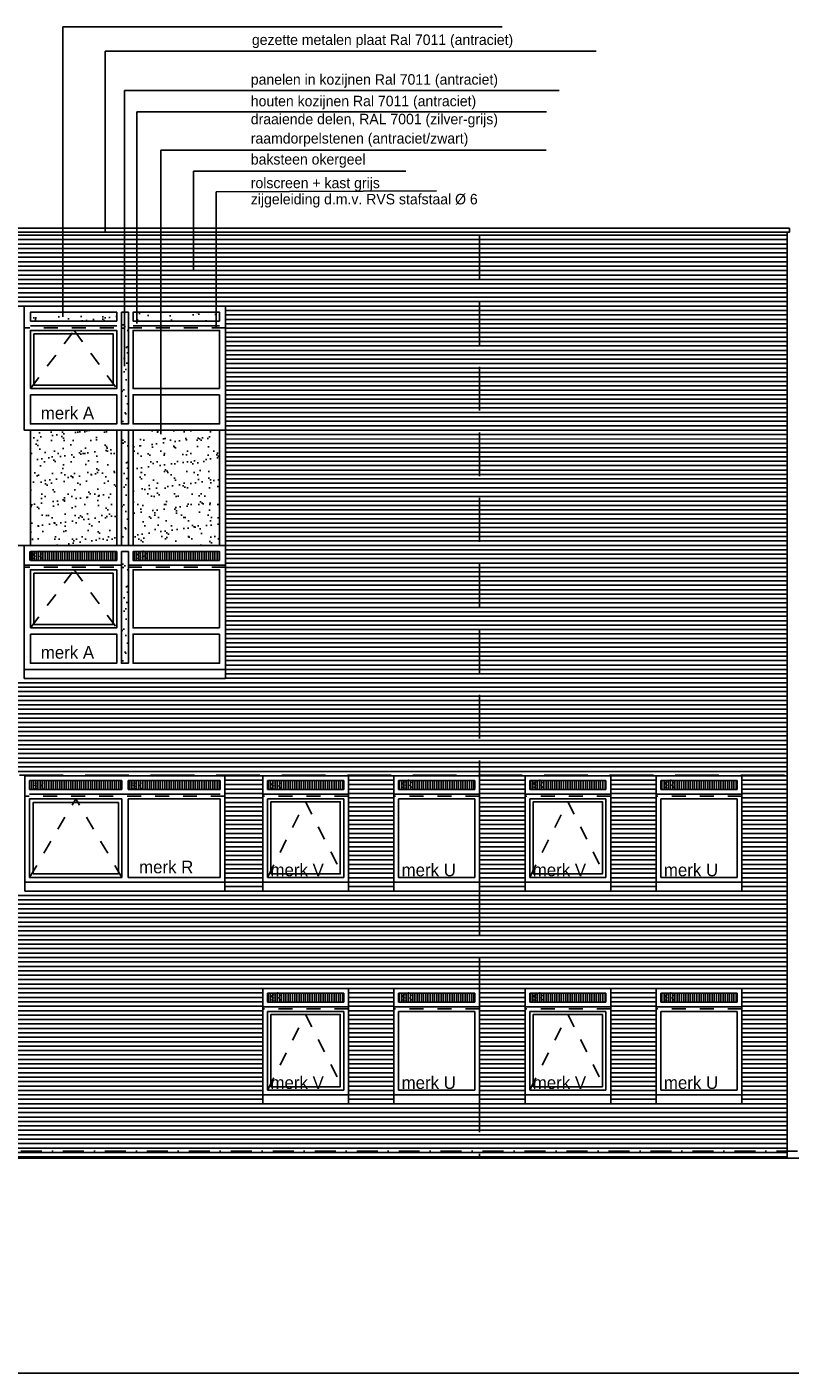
# Model space of a CAD drawing. Extents: x 0 to 140000, y 0 to 84100.
# Tile 8 of 36: x 61030 to 71942, y 1000 to 20238. Entities that reach past the tile are written whole.
import ezdxf

# ---------------------------------------------------------------- set-up
doc = ezdxf.new("R2010")
doc.units = 0
doc.header["$LTSCALE"] = 100
doc.header["$MEASUREMENT"] = 0
for name, pattern in [('B0201', [50, 31.25, -6.25, 6.25, -6.25]), ('B0403', [37.5, 25, -12.5]), ('B0701', [9.375, 6.25, -3.125]), ('DASHDOTX2', [2, 1, -0.5, 0, -0.5]), ('TEGELS', [4, 2, -2])]:
    doc.linetypes.add(name, pattern=pattern)
doc.layers.get('0').update_dxf_attribs({"linetype": 'CONTINUOUS'})
for name, color, linetype in [('AL$1A---_ALGEMEEN', 1, 'CONTINUOUS'), ('AL$7A---_STRAMIEN', 42, 'B0201'), ('AL11----_GRONDWERK', 4, 'CONTINUOUS'), ('AL21----_BUITENWAND', 2, 'CONTINUOUS'), ('AL31----_BUITENKOZ', 7, 'CONTINUOUS'), ('AL31----_BUITENKOZIJ', 7, 'CONTINUOUS'), ('AT$1A---_ALGEMEEN', 1, 'CONTINUOUS'), ('AT$1A---_TEKST', 2, 'CONTINUOUS'), ('BL$8A---_HULPLIJNEN', 1, 'CONTINUOUS'), ('DLLATATIE', 3, 'B0701'), ('VENTILATIE', 1, 'CONTINUOUS'), ('ZONWERING', 4, 'TEGELS')]:
    doc.layers.add(name, color=color, linetype=linetype)
doc.styles.add('00_100', font='B-GBP.shx', dxfattribs={"height": 120})
doc.styles.add('01_100', font='B-GBP.shx', dxfattribs={"height": 180})
doc.styles.add('02_100', font='B-GBP.shx', dxfattribs={"height": 250})
pattern_1 = [(90, (0, 1.06), (-31.25, 2e-15), [])]
pattern_2 = [(37.5, (0, 0), (-7.6852, 235.0725), [0, -185.44, 0, -207.4, 0, -198.25]), (7.5, (0, 0), (215.9128, 344.3018), [0, -100.04, 0, -167.14, 0, -64.05]), (327.5, (-150.06, 0), (379.9253, 0.6904), [0, -61, 0, -219.6, 0, -286.7]), (317.5, (-150.06, 0), (366.7474, 107.0764), [0, -30.5, 0, -143.96, 0, -164.7])]

# ---------------------------------------------------------------- blocks, each defined once
blk = doc.blocks.new('BORDER')
at = {"linetype": 'BYBLOCK'}
blk.add_line((0, 0), (1, 0), dxfattribs=at)

msp = doc.modelspace()

# ---------------------------------------------------------------- hatches: boundary and pattern name
at = {"layer": 'AL31----_BUITENKOZ'}
h = msp.add_hatch(dxfattribs=at)
h.set_pattern_fill('AR-SAND,_O', color=256, scale=122)
h.set_pattern_definition(pattern_2)
h.paths.add_polyline_path([(61080.1, 16034.2), (61080.1, 16161.2), (62315.1, 16161.2), (62315.1, 16034.2)])
h = msp.add_hatch(dxfattribs=at)
h.set_pattern_fill('AR-SAND,_O', color=256, scale=122)
h.set_pattern_definition(pattern_2)
h.paths.add_polyline_path([(63784.1, 16034.2), (63784.1, 16161.2), (62549.1, 16161.2), (62549.1, 16034.2)])
h = msp.add_hatch(dxfattribs=at)
h.set_pattern_fill('AR-SAND', color=256, scale=122, style=0)
h.set_pattern_definition([(142.5, (116775.9, -67936.6), (7.6852, 235.0725), [0, -185.44, 0, -207.4, 0, -198.25]), (172.5, (116775.9, -67936.6), (-215.9128, 344.3018), [0, -100.04, 0, -167.14, 0, -64.05]), (212.5, (116925.95, -67936.6), (-379.9253, 0.6904), [0, -61, 0, -219.6, 0, -286.7]), (222.5, (116925.95, -67936.6), (-366.7474, 107.0764), [0, -30.5, 0, -143.96, 0, -164.7])])
h.paths.add_polyline_path([(62382.1, 16055.2), (62482.1, 16055.2), (62482.1, 14542.6), (62382.1, 14542.6)])
h = msp.add_hatch(dxfattribs=at)
h.set_pattern_fill('AR-SAND,_O', color=256, scale=122)
h.set_pattern_definition(pattern_2)
h.paths.add_polyline_path([(62315.1, 14475.6), (61080.1, 14475.6), (61080.1, 12829.2), (62315.1, 12829.2)])
h = msp.add_hatch(dxfattribs=at)
h.set_pattern_fill('AR-SAND,_O', color=256, scale=122)
h.set_pattern_definition(pattern_2)
h.paths.add_polyline_path([(63784.1, 14475.6), (62549.1, 14475.6), (62549.1, 12829.2), (63784.1, 12829.2)])
h = msp.add_hatch(dxfattribs=at)
h.set_pattern_fill('AR-SAND', color=256, scale=122, style=0)
h.set_pattern_definition([(142.5, (116775.9, -69583.6), (7.6852, 235.0725), [0, -185.44, 0, -207.4, 0, -198.25]), (172.5, (116775.9, -69583.6), (-215.9128, 344.3018), [0, -100.04, 0, -167.14, 0, -64.05]), (212.5, (116925.95, -69583.6), (-379.9253, 0.6904), [0, -61, 0, -219.6, 0, -286.7]), (222.5, (116925.95, -69583.6), (-366.7474, 107.0764), [0, -30.5, 0, -143.96, 0, -164.7])])
h.paths.add_polyline_path([(62382.1, 14408.2), (62482.1, 14408.2), (62482.1, 12895.6), (62382.1, 12895.6)])
h = msp.add_hatch(dxfattribs=at)
h.set_pattern_fill('AR-SAND', color=256, scale=122, style=0)
h.set_pattern_definition([(142.5, (116775.9, -71356.94), (7.6852, 235.0725), [0, -185.44, 0, -207.4, 0, -198.25]), (172.5, (116775.9, -71356.94), (-215.9128, 344.3018), [0, -100.04, 0, -167.14, 0, -64.05]), (212.5, (116925.95, -71356.94), (-379.9253, 0.6904), [0, -61, 0, -219.6, 0, -286.7]), (222.5, (116925.95, -71356.94), (-366.7474, 107.0764), [0, -30.5, 0, -143.96, 0, -164.7])])
h.paths.add_polyline_path([(62382.1, 12634.9), (62482.1, 12634.9), (62482.1, 11122.2), (62382.1, 11122.2)])
at = {"layer": 'VENTILATIE'}
h = msp.add_hatch(dxfattribs=at)
h.set_pattern_fill('LINE', color=256, scale=250, angle=90, style=0)
h.set_pattern_definition([(90, (-1490, 852.218), (-31.25, 2e-15), [])])
h.paths.add_polyline_path([(61058.4, 12614.2), (62314.4, 12614.2), (62314.4, 12741.2), (61058.4, 12741.2)])
h = msp.add_hatch(dxfattribs=at)
h.set_pattern_fill('LINE', color=256, scale=250, angle=90, style=0)
h.set_pattern_definition([(90, (7e-12, 852.218), (-31.25, 2e-15), [])])
h.paths.add_polyline_path([(62548.4, 12614.2), (63804.4, 12614.2), (63804.4, 12741.2), (62548.4, 12741.2)])
h = msp.add_hatch(dxfattribs=at)
h.set_pattern_fill('LINE', color=256, scale=250, angle=90, style=0)
h.set_pattern_definition(pattern_1)
h.paths.add_polyline_path([(62388.1, 9341.9), (62388.1, 9468.9), (61069.1, 9468.9), (61069.1, 9341.9)])
h = msp.add_hatch(dxfattribs=at)
h.set_pattern_fill('LINE', color=256, scale=250, angle=90, style=0)
h.set_pattern_definition(pattern_1)
h.paths.add_polyline_path([(63795.1, 9341.9), (63795.1, 9468.9), (62476.1, 9468.9), (62476.1, 9341.9)])
h = msp.add_hatch(dxfattribs=at)
h.set_pattern_fill('LINE', color=256, scale=250, angle=90, style=0)
h.set_pattern_definition([(90, (7515, 735.218), (-31.25, 2e-15), [])])
h.paths.add_polyline_path([(64469.1, 9330.6), (65560.1, 9330.6), (65560.1, 9457.6), (64469.1, 9457.6)])
h = msp.add_hatch(dxfattribs=at)
h.set_pattern_fill('LINE', color=256, scale=250, angle=90, style=0)
h.set_pattern_definition([(90, (9390, 746.552), (-31.25, 2e-15), [])])
h.paths.add_polyline_path([(66344.1, 9341.9), (67435.1, 9341.9), (67435.1, 9468.9), (66344.1, 9468.9)])
h = msp.add_hatch(dxfattribs=at)
h.set_pattern_fill('LINE', color=256, scale=250, angle=90, style=0)
h.set_pattern_definition([(90, (11265, 746.552), (-31.25, 2e-15), [])])
h.paths.add_polyline_path([(68219.1, 9341.9), (69310.1, 9341.9), (69310.1, 9468.9), (68219.1, 9468.9)])
h = msp.add_hatch(dxfattribs=at)
h.set_pattern_fill('LINE', color=256, scale=250, angle=90, style=0)
h.set_pattern_definition([(90, (13140, 746.552), (-31.25, 2e-15), [])])
h.paths.add_polyline_path([(70094.1, 9341.9), (71185.1, 9341.9), (71185.1, 9468.9), (70094.1, 9468.9)])
h = msp.add_hatch(dxfattribs=at)
h.set_pattern_fill('LINE', color=256, scale=250, angle=90, style=0)
h.set_pattern_definition([(90, (7515, -2293.448), (-31.25, 2e-15), [])])
h.paths.add_polyline_path([(64469.1, 6301.9), (65560.1, 6301.9), (65560.1, 6428.9), (64469.1, 6428.9)])
h = msp.add_hatch(dxfattribs=at)
h.set_pattern_fill('LINE', color=256, scale=250, angle=90, style=0)
h.set_pattern_definition([(90, (9390, -2293.448), (-31.25, 2e-15), [])])
h.paths.add_polyline_path([(66344.1, 6301.9), (67435.1, 6301.9), (67435.1, 6428.9), (66344.1, 6428.9)])
h = msp.add_hatch(dxfattribs=at)
h.set_pattern_fill('LINE', color=256, scale=250, angle=90, style=0)
h.set_pattern_definition([(90, (11265, -2293.448), (-31.25, 2e-15), [])])
h.paths.add_polyline_path([(68219.1, 6301.9), (69310.1, 6301.9), (69310.1, 6428.9), (68219.1, 6428.9)])
h = msp.add_hatch(dxfattribs=at)
h.set_pattern_fill('LINE', color=256, scale=250, angle=90, style=0)
h.set_pattern_definition([(90, (13140, -2293.448), (-31.25, 2e-15), [])])
h.paths.add_polyline_path([(70094.1, 6301.9), (71185.1, 6301.9), (71185.1, 6428.9), (70094.1, 6428.9)])

# ---------------------------------------------------------------- linework, layer by layer
at = {"layer": 'AL$1A---_ALGEMEEN'}
for p, q in [((67826.1, 20238.3), (61542.2, 20238.3)), ((61542.2, 20238.3), (61542.2, 16096.5)), ((69168.8, 19890.5), (62151.4, 19890.5)), ((62151.4, 17301.4), (62151.4, 19890.5)), ((62426, 15390.4), (62426, 19331.6)), ((68640.8, 19331.6), (62426, 19331.6)), ((62600.4, 15998.2), (62600.4, 19027.2)), ((68458, 19027.2), (62600.4, 19027.2)), ((68457.1, 18478), (62945.6, 18478)), ((62945.6, 14418.6), (62945.6, 18478)), ((63410.7, 16755.9), (63410.7, 18178.6)), ((66447.6, 18178.6), (63410.7, 18178.6)), ((66887.5, 17895), (63733.9, 17879.2)), ((63733.9, 15949.6), (63733.9, 17879.2))]:
    msp.add_line(p, q, dxfattribs=at)
at = {"layer": 'AL$7A---_STRAMIEN', "color": 1, "linetype": 'DASHDOTX2', "ltscale": 3}
msp.add_line((77447.6, 4172.6), (25931.4, 4172.6), dxfattribs=at)
at = {"layer": 'AL11----_GRONDWERK'}
msp.add_line((81015, 4072.6), (1000, 4072.6), dxfattribs=at)
at = {"layer": 'AL21----_BUITENWAND'}
for p, q in [((54332.1, 17361.2), (71932.1, 17361.2)), ((71932.1, 17306.8), (71932.1, 17361.2)), ((54332.1, 17306.8), (71932.1, 17306.8)), ((71902.1, 17306.8), (71902.1, 4072.6))]:
    msp.add_line(p, q, dxfattribs=at)
at = {"layer": 'AL21----_BUITENWAND', "color": 1}
for p, q in [((71902.1, 17262.6), (54362.1, 17262.6)), ((71902.1, 17199.2), (54362.1, 17199.2)), ((71902.1, 17135.9), (54362.1, 17135.9)), ((71902.1, 17072.6), (54362.1, 17072.6)), ((71902.1, 17009.2), (54362.1, 17009.2)), ((71902.1, 16945.9), (54362.1, 16945.9)), ((71902.1, 16882.6), (54362.1, 16882.6)), ((71902.1, 16819.2), (54362.1, 16819.2)), ((71902.1, 16755.9), (54362.1, 16755.9)), ((71902.1, 16692.6), (54362.1, 16692.6)), ((71902.1, 16629.2), (54362.1, 16629.2)), ((71902.1, 16565.9), (54362.1, 16565.9)), ((71902.1, 16502.6), (54362.1, 16502.6)), ((71902.1, 16439.2), (54362.1, 16439.2)), ((71902.1, 16375.9), (54362.1, 16375.9)), ((71902.1, 16312.6), (54362.1, 16312.6)), ((71902.1, 16249.2), (54362.1, 16249.2)), ((71902.1, 16185.9), (63872.1, 16185.9)), ((71902.1, 16122.6), (63872.1, 16122.6)), ((71902.1, 16059.2), (63872.1, 16059.2)), ((71902.1, 15995.9), (63872.1, 15995.9)), ((71902.1, 15932.6), (63872.1, 15932.6)), ((71902.1, 15869.2), (63872.1, 15869.2)), ((71902.1, 15805.9), (63872.1, 15805.9)), ((71902.1, 15742.6), (63872.1, 15742.6)), ((71902.1, 15679.2), (63872.1, 15679.2)), ((71902.1, 15615.9), (63872.1, 15615.9)), ((71902.1, 15552.6), (63872.1, 15552.6)), ((71902.1, 15489.2), (63872.1, 15489.2)), ((71902.1, 15425.9), (63872.1, 15425.9)), ((71902.1, 15362.6), (63872.1, 15362.6)), ((71902.1, 15299.2), (63872.1, 15299.2)), ((71902.1, 15235.9), (63872.1, 15235.9)), ((71902.1, 15172.6), (63872.1, 15172.6)), ((71902.1, 15109.2), (63872.1, 15109.2)), ((71902.1, 15045.9), (63872.1, 15045.9)), ((71902.1, 14982.6), (63872.1, 14982.6)), ((71902.1, 14919.2), (63872.1, 14919.2)), ((71902.1, 14855.9), (63872.1, 14855.9)), ((71902.1, 14792.6), (63872.1, 14792.6)), ((71902.1, 14729.2), (63872.1, 14729.2)), ((71902.1, 14665.9), (63872.1, 14665.9)), ((71902.1, 14602.6), (63872.1, 14602.6)), ((71902.1, 14539.2), (63872.1, 14539.2)), ((71902.1, 14475.9), (63872.1, 14475.6)), ((71902.1, 14412.6), (63872.1, 14412.6)), ((71902.1, 14349.2), (63872.1, 14348.9)), ((71902.1, 14285.9), (63872.1, 14285.9)), ((71902.1, 14222.6), (63872.1, 14222.6)), ((71902.1, 14159.2), (63872.1, 14159.2)), ((71902.1, 14095.9), (63872.1, 14095.9)), ((71902.1, 14032.6), (63872.1, 14032.6)), ((71902.1, 13969.2), (63872.1, 13969.2)), ((71902.1, 13905.9), (63872.1, 13905.9)), ((71902.1, 13842.6), (63872.1, 13842.6)), ((71902.1, 13779.2), (63872.1, 13779.2)), ((71902.1, 13715.9), (63872.1, 13715.9)), ((71902.1, 13652.6), (63872.1, 13652.6)), ((71902.1, 13589.2), (63872.1, 13589.2)), ((71902.1, 13525.9), (63872.1, 13525.9)), ((71902.1, 13462.6), (63872.1, 13462.6)), ((71902.1, 13399.2), (63872.1, 13399.2)), ((71902.1, 13335.9), (63872.1, 13335.9)), ((71902.1, 13272.6), (63872.1, 13272.6)), ((71902.1, 13209.2), (63872.1, 13209.2)), ((71902.1, 13145.9), (63872.1, 13145.9)), ((71902.1, 13082.6), (63872.1, 13082.6)), ((71902.1, 13019.2), (63872.1, 13019.2)), ((71902.1, 12955.9), (63872.1, 12955.9)), ((71902.1, 12892.6), (63872.1, 12892.6)), ((71902.1, 12829.2), (54362.1, 12829.2)), ((71902.1, 12765.9), (63872.1, 12765.9)), ((71902.1, 12702.6), (63872.1, 12702.6)), ((71902.1, 12639.2), (63872.1, 12639.2)), ((71902.1, 12575.9), (63872.1, 12575.9)), ((71902.1, 12512.6), (63872.1, 12512.6)), ((71902.1, 12449.2), (63872.1, 12449.2)), ((71902.1, 12385.9), (63872.1, 12385.9)), ((71902.1, 12322.6), (63872.1, 12322.6)), ((71902.1, 12259.2), (63872.1, 12259.2)), ((71902.1, 12195.9), (63872.1, 12195.9)), ((71902.1, 12132.6), (63872.1, 12132.6)), ((71902.1, 12069.2), (63872.1, 12069.2)), ((71902.1, 12005.9), (63872.1, 12005.9)), ((71902.1, 11942.6), (63872.1, 11942.6)), ((71902.1, 11879.2), (63872.1, 11879.2)), ((71902.1, 11815.9), (63872.1, 11815.9)), ((71902.1, 11752.6), (63872.1, 11752.6)), ((71902.1, 11689.2), (63872.1, 11689.2)), ((71902.1, 11625.9), (63872.1, 11625.9)), ((71902.1, 11562.6), (63872.1, 11562.6)), ((71902.1, 11499.2), (63872.1, 11499.2)), ((71902.1, 11435.9), (63872.1, 11435.9)), ((71902.1, 11372.6), (63872.1, 11372.6)), ((71902.1, 11309.2), (63872.1, 11309.2)), ((71902.1, 11245.9), (63872.1, 11245.9)), ((71902.1, 11182.6), (63872.1, 11182.6)), ((71902.1, 11119.2), (63872.1, 11119.2)), ((71902.1, 11055.9), (63872.1, 11056.2)), ((71902.1, 10992.6), (63872.1, 10992.6)), ((71902.1, 10992.6), (63872.1, 10992.6)), ((71902.1, 10865.9), (54362.1, 10865.9)), ((71902.1, 10802.6), (54362.1, 10802.6)), ((71902.1, 10929.2), (63872.1, 10928.9)), ((71902.1, 10739.2), (54362.1, 10739.2)), ((71902.1, 10739.2), (54362.1, 10739.2)), ((71902.1, 10675.9), (54362.1, 10675.9)), ((71902.1, 10612.6), (54362.1, 10612.6)), ((71902.1, 10549.2), (54362.1, 10549.2)), ((71902.1, 10485.9), (54362.1, 10485.9)), ((71902.1, 10422.6), (54362.1, 10422.6)), ((71902.1, 10359.2), (54362.1, 10359.2)), ((71902.1, 10295.9), (54362.1, 10295.9)), ((71902.1, 10232.6), (54362.1, 10232.6)), ((71902.1, 10169.2), (54362.1, 10169.2)), ((71902.1, 10105.9), (54362.1, 10105.9)), ((71902.1, 10042.6), (54362.1, 10042.6)), ((71902.1, 9979.2), (54362.1, 9979.2)), ((71902.1, 9915.9), (54362.1, 9915.9)), ((71902.1, 9852.6), (54362.1, 9852.6)), ((71902.1, 9789.2), (54362.1, 9789.2)), ((71902.1, 9725.9), (54362.1, 9725.9)), ((71902.1, 9662.6), (54362.1, 9662.6)), ((71902.1, 9599.2), (54362.1, 9599.2)), ((71902.1, 9535.9), (63862.1, 9535.9)), ((64402.1, 9472.6), (63862.1, 9472.6)), ((66277.1, 9472.6), (65627.1, 9472.6)), ((68152.1, 9472.6), (67502.1, 9472.6)), ((70027.1, 9472.6), (69377.1, 9472.6)), ((71902.1, 9472.6), (71252.1, 9472.6)), ((64402.1, 9409.2), (63862.1, 9409.2)), ((64402.1, 9345.9), (63862.1, 9345.9)), ((64402.1, 9282.6), (63862.1, 9282.6)), ((66277.1, 9409.2), (65627.1, 9409.2)), ((66277.1, 9345.9), (65627.1, 9345.9)), ((66277.1, 9282.6), (65627.1, 9282.6)), ((68152.1, 9409.2), (67502.1, 9409.2)), ((68152.1, 9345.9), (67502.1, 9345.9)), ((68152.1, 9282.6), (67502.1, 9282.6)), ((70027.1, 9409.2), (69377.1, 9409.2)), ((70027.1, 9345.9), (69377.1, 9345.9)), ((70027.1, 9282.6), (69377.1, 9282.6)), ((71902.1, 9409.2), (71252.1, 9409.2)), ((71902.1, 9345.9), (71252.1, 9345.9)), ((71902.1, 9282.6), (71252.1, 9282.6)), ((64402.1, 9219.2), (63862.1, 9219.2)), ((64402.1, 9155.9), (63862.1, 9155.9)), ((64402.1, 9092.6), (63862.1, 9092.6)), ((66277.1, 9219.2), (65627.1, 9219.2)), ((66277.1, 9155.9), (65627.1, 9155.9)), ((66277.1, 9092.6), (65627.1, 9092.6)), ((68152.1, 9219.2), (67502.1, 9219.2)), ((68152.1, 9155.9), (67502.1, 9155.9)), ((68152.1, 9092.6), (67502.1, 9092.6)), ((70027.1, 9219.2), (69377.1, 9219.2)), ((70027.1, 9155.9), (69377.1, 9155.9)), ((70027.1, 9092.6), (69377.1, 9092.6)), ((71902.1, 9219.2), (71252.1, 9219.2)), ((71902.1, 9155.9), (71252.1, 9155.9)), ((71902.1, 9092.6), (71252.1, 9092.6)), ((64402.1, 9029.2), (63862.1, 9029.2)), ((64402.1, 8965.9), (63862.1, 8965.9)), ((64402.1, 8902.6), (63862.1, 8902.6)), ((66277.1, 9029.2), (65627.1, 9029.2)), ((66277.1, 8965.9), (65627.1, 8965.9)), ((66277.1, 8902.6), (65627.1, 8902.6)), ((68152.1, 9029.2), (67502.1, 9029.2)), ((68152.1, 8965.9), (67502.1, 8965.9)), ((68152.1, 8902.6), (67502.1, 8902.6)), ((70027.1, 9029.2), (69377.1, 9029.2)), ((70027.1, 8965.9), (69377.1, 8965.9)), ((70027.1, 8902.6), (69377.1, 8902.6)), ((71902.1, 9029.2), (71252.1, 9029.2)), ((71902.1, 8965.9), (71252.1, 8965.9)), ((71902.1, 8902.6), (71252.1, 8902.6)), ((64402.1, 8839.2), (63862.1, 8839.2)), ((64402.1, 8775.9), (63862.1, 8775.9)), ((64402.1, 8712.6), (63862.1, 8712.6)), ((66277.1, 8839.2), (65627.1, 8839.2)), ((66277.1, 8775.9), (65627.1, 8775.9)), ((66277.1, 8712.6), (65627.1, 8712.6)), ((68152.1, 8839.2), (67502.1, 8839.2)), ((68152.1, 8775.9), (67502.1, 8775.9)), ((68152.1, 8712.6), (67502.1, 8712.6)), ((70027.1, 8839.2), (69377.1, 8839.2)), ((70027.1, 8775.9), (69377.1, 8775.9)), ((70027.1, 8712.6), (69377.1, 8712.6)), ((71902.1, 8839.2), (71252.1, 8839.2)), ((71902.1, 8775.9), (71252.1, 8775.9)), ((71902.1, 8712.6), (71252.1, 8712.6)), ((64402.1, 8649.2), (63862.1, 8649.2)), ((64402.1, 8585.9), (63862.1, 8585.9)), ((64402.1, 8522.6), (63862.1, 8522.6)), ((66277.1, 8649.2), (65627.1, 8649.2)), ((66277.1, 8585.9), (65627.1, 8585.9)), ((66277.1, 8522.6), (65627.1, 8522.6)), ((68152.1, 8649.2), (67502.1, 8649.2)), ((68152.1, 8585.9), (67502.1, 8585.9)), ((68152.1, 8522.6), (67502.1, 8522.6)), ((70027.1, 8649.2), (69377.1, 8649.2)), ((70027.1, 8585.9), (69377.1, 8585.9)), ((70027.1, 8522.6), (69377.1, 8522.6)), ((71902.1, 8649.2), (71252.1, 8649.2)), ((71902.1, 8585.9), (71252.1, 8585.9)), ((71902.1, 8522.6), (71252.1, 8522.6)), ((64402.1, 8459.2), (63862.1, 8459.2)), ((64402.1, 8395.9), (63862.1, 8395.9)), ((64402.1, 8332.6), (63862.1, 8332.6)), ((66277.1, 8459.2), (65627.1, 8459.2)), ((66277.1, 8395.9), (65627.1, 8395.9)), ((66277.1, 8332.6), (65627.1, 8332.6)), ((68152.1, 8459.2), (67502.1, 8459.2)), ((68152.1, 8395.9), (67502.1, 8395.9)), ((68152.1, 8332.6), (67502.1, 8332.6)), ((70027.1, 8459.2), (69377.1, 8459.2)), ((70027.1, 8395.9), (69377.1, 8395.9)), ((70027.1, 8332.6), (69377.1, 8332.6)), ((71902.1, 8459.2), (71252.1, 8459.2)), ((71902.1, 8395.9), (71252.1, 8395.9)), ((71902.1, 8332.6), (71252.1, 8332.6)), ((64402.1, 8269.2), (63862.1, 8269.2)), ((64402.1, 8205.9), (63862.1, 8205.9)), ((64402.1, 8142.6), (63862.1, 8142.6)), ((66277.1, 8269.2), (65627.1, 8269.2)), ((66277.1, 8205.9), (65627.1, 8205.9)), ((66277.1, 8142.6), (65627.1, 8142.6)), ((68152.1, 8269.2), (67502.1, 8269.2)), ((68152.1, 8205.9), (67502.1, 8205.9)), ((68152.1, 8142.6), (67502.1, 8142.6)), ((70027.1, 8269.2), (69377.1, 8269.2)), ((70027.1, 8205.9), (69377.1, 8205.9)), ((70027.1, 8142.6), (69377.1, 8142.6)), ((71902.1, 8269.2), (71252.1, 8269.2)), ((71902.1, 8205.9), (71252.1, 8205.9)), ((71902.1, 8142.6), (71252.1, 8142.6)), ((64402.1, 8079.2), (63862.1, 8079.2)), ((64402.1, 8015.9), (63862.1, 8015.9)), ((64402.1, 7952.6), (63862.1, 7952.6)), ((64402.1, 7889.2), (63862.1, 7889.2)), ((66277.1, 8079.2), (65627.1, 8079.2)), ((66277.1, 8015.9), (65627.1, 8015.9)), ((66277.1, 7952.6), (65627.1, 7952.6)), ((66277.1, 7889.2), (65627.1, 7889.2)), ((68152.1, 8079.2), (67502.1, 8079.2)), ((68152.1, 8015.9), (67502.1, 8015.9)), ((68152.1, 7952.6), (67502.1, 7952.6)), ((68152.1, 7889.2), (67502.1, 7889.2)), ((70027.1, 8079.2), (69377.1, 8079.2)), ((70027.1, 8015.9), (69377.1, 8015.9)), ((70027.1, 7952.6), (69377.1, 7952.6)), ((70027.1, 7889.2), (69377.1, 7889.2)), ((71902.1, 8079.2), (71252.1, 8079.2)), ((71902.1, 8015.9), (71252.1, 8015.9)), ((71902.1, 7952.6), (71252.1, 7952.6)), ((71902.1, 7889.2), (71252.1, 7889.2)), ((71902.1, 7825.9), (54362.2, 7825.9)), ((71902.1, 7762.6), (54362.2, 7762.6)), ((71902.1, 7699.2), (54362.2, 7699.2)), ((71902.1, 7635.9), (54362.2, 7635.9)), ((71902.1, 7572.6), (54362.2, 7572.6)), ((71902.1, 7509.2), (54362.2, 7509.2)), ((71902.1, 7445.9), (54362.2, 7445.9)), ((71902.1, 7382.6), (54362.2, 7382.6)), ((71902.1, 7319.2), (54362.2, 7319.2)), ((71902.1, 7255.9), (54362.2, 7255.9)), ((71902.1, 7192.6), (54362.2, 7192.6)), ((71902.1, 7129.2), (54362.2, 7129.2)), ((71902.1, 6939.2), (54362.1, 6939.2)), ((71902.1, 7065.9), (54362.2, 7065.9)), ((71902.1, 7002.6), (54362.2, 7002.6)), ((71902.1, 6875.9), (54362.1, 6875.9)), ((71902.1, 6812.6), (54362.1, 6812.6)), ((71902.1, 6749.2), (54362.1, 6749.2)), ((71902.1, 6685.9), (54362.1, 6685.9)), ((71902.1, 6622.6), (54362.1, 6622.6)), ((71902.1, 6559.2), (54362.1, 6559.2)), ((71902.1, 6495.9), (54362.1, 6495.9)), ((64402.1, 6432.6), (58112.1, 6432.6)), ((64402.1, 6369.2), (58112.1, 6369.2)), ((66277.1, 6432.6), (65627.1, 6432.6)), ((66277.1, 6369.2), (65627.1, 6369.2)), ((68152.1, 6432.6), (67502.1, 6432.6)), ((68152.1, 6369.2), (67502.1, 6369.2)), ((70027.1, 6432.6), (69377.1, 6432.6)), ((70027.1, 6369.2), (69377.1, 6369.2)), ((71902.1, 6432.6), (71252.1, 6432.6)), ((71902.1, 6369.2), (71252.1, 6369.2)), ((64402.1, 6305.9), (58112.1, 6305.9)), ((64402.1, 6242.6), (58112.1, 6242.6)), ((64402.1, 6179.2), (58112.1, 6179.2)), ((66277.1, 6305.9), (65627.1, 6305.9)), ((66277.1, 6242.6), (65627.1, 6242.6)), ((66277.1, 6179.2), (65627.1, 6179.2)), ((68152.1, 6305.9), (67502.1, 6305.9)), ((68152.1, 6242.6), (67502.1, 6242.6)), ((68152.1, 6179.2), (67502.1, 6179.2)), ((70027.1, 6305.9), (69377.1, 6305.9)), ((70027.1, 6242.6), (69377.1, 6242.6)), ((70027.1, 6179.2), (69377.1, 6179.2)), ((71902.1, 6305.9), (71252.1, 6305.9)), ((71902.1, 6242.6), (71252.1, 6242.6)), ((71902.1, 6179.2), (71252.1, 6179.2)), ((64402.1, 6115.9), (58112.1, 6115.9)), ((64402.1, 6052.6), (58112.1, 6052.6)), ((64402.1, 5989.2), (58112.1, 5989.2)), ((66277.1, 6115.9), (65627.1, 6115.9)), ((66277.1, 6052.6), (65627.1, 6052.6)), ((66277.1, 5989.2), (65627.1, 5989.2)), ((68152.1, 6115.9), (67502.1, 6115.9)), ((68152.1, 6052.6), (67502.1, 6052.6)), ((68152.1, 5989.2), (67502.1, 5989.2)), ((70027.1, 6115.9), (69377.1, 6115.9)), ((70027.1, 6052.6), (69377.1, 6052.6)), ((70027.1, 5989.2), (69377.1, 5989.2)), ((71902.1, 6115.9), (71252.1, 6115.9)), ((71902.1, 6052.6), (71252.1, 6052.6)), ((71902.1, 5989.2), (71252.1, 5989.2)), ((64402.1, 5925.9), (58112.1, 5925.9)), ((64402.1, 5862.6), (58112.1, 5862.6)), ((64402.1, 5799.2), (58112.1, 5799.2)), ((66277.1, 5925.9), (65627.1, 5925.9)), ((66277.1, 5862.6), (65627.1, 5862.6)), ((66277.1, 5799.2), (65627.1, 5799.2)), ((68152.1, 5925.9), (67502.1, 5925.9)), ((68152.1, 5862.6), (67502.1, 5862.6)), ((68152.1, 5799.2), (67502.1, 5799.2)), ((70027.1, 5925.9), (69377.1, 5925.9)), ((70027.1, 5862.6), (69377.1, 5862.6)), ((70027.1, 5799.2), (69377.1, 5799.2)), ((71902.1, 5925.9), (71252.1, 5925.9)), ((71902.1, 5862.6), (71252.1, 5862.6)), ((71902.1, 5799.2), (71252.1, 5799.2)), ((64402.1, 5735.9), (58112.1, 5735.9)), ((64402.1, 5672.6), (58112.1, 5672.6)), ((64402.1, 5609.2), (58112.1, 5609.2)), ((66277.1, 5735.9), (65627.1, 5735.9)), ((66277.1, 5672.6), (65627.1, 5672.6)), ((66277.1, 5609.2), (65627.1, 5609.2)), ((68152.1, 5735.9), (67502.1, 5735.9)), ((68152.1, 5672.6), (67502.1, 5672.6)), ((68152.1, 5609.2), (67502.1, 5609.2)), ((70027.1, 5735.9), (69377.1, 5735.9)), ((70027.1, 5672.6), (69377.1, 5672.6)), ((70027.1, 5609.2), (69377.1, 5609.2)), ((71902.1, 5735.9), (71252.1, 5735.9)), ((71902.1, 5672.6), (71252.1, 5672.6)), ((71902.1, 5609.2), (71252.1, 5609.2)), ((64402.1, 5545.9), (58112.1, 5545.9)), ((64402.1, 5482.6), (58112.1, 5482.6)), ((64402.1, 5419.2), (58112.1, 5419.2)), ((66277.1, 5545.9), (65627.1, 5545.9)), ((66277.1, 5482.6), (65627.1, 5482.6)), ((66277.1, 5419.2), (65627.1, 5419.2)), ((68152.1, 5545.9), (67502.1, 5545.9)), ((68152.1, 5482.6), (67502.1, 5482.6)), ((68152.1, 5419.2), (67502.1, 5419.2)), ((70027.1, 5545.9), (69377.1, 5545.9)), ((70027.1, 5482.6), (69377.1, 5482.6)), ((70027.1, 5419.2), (69377.1, 5419.2)), ((71902.1, 5545.9), (71252.1, 5545.9)), ((71902.1, 5482.6), (71252.1, 5482.6)), ((71902.1, 5419.2), (71252.1, 5419.2)), ((64402.1, 5355.9), (58112.1, 5355.9)), ((64402.1, 5292.6), (58112.1, 5292.6)), ((64402.1, 5229.2), (58112.1, 5229.2)), ((66277.1, 5355.9), (65627.1, 5355.9)), ((66277.1, 5292.6), (65627.1, 5292.6)), ((66277.1, 5229.2), (65627.1, 5229.2)), ((68152.1, 5355.9), (67502.1, 5355.9)), ((68152.1, 5292.6), (67502.1, 5292.6)), ((68152.1, 5229.2), (67502.1, 5229.2)), ((70027.1, 5355.9), (69377.1, 5355.9)), ((70027.1, 5292.6), (69377.1, 5292.6)), ((70027.1, 5229.2), (69377.1, 5229.2)), ((71902.1, 5355.9), (71252.1, 5355.9)), ((71902.1, 5292.6), (71252.1, 5292.6)), ((71902.1, 5229.2), (71252.1, 5229.2)), ((64402.1, 5165.9), (58112.1, 5165.9)), ((64402.1, 5102.6), (58112.1, 5102.6)), ((64402.1, 5039.2), (58112.1, 5039.2)), ((66277.1, 5165.9), (65627.1, 5165.9)), ((66277.1, 5102.6), (65627.1, 5102.6)), ((66277.1, 5039.2), (65627.1, 5039.2)), ((68152.1, 5165.9), (67502.1, 5165.9)), ((68152.1, 5102.6), (67502.1, 5102.6)), ((68152.1, 5039.2), (67502.1, 5039.2)), ((70027.1, 5165.9), (69377.1, 5165.9)), ((70027.1, 5102.6), (69377.1, 5102.6)), ((70027.1, 5039.2), (69377.1, 5039.2)), ((71902.1, 5165.9), (71252.1, 5165.9)), ((71902.1, 5102.6), (71252.1, 5102.6)), ((71902.1, 5039.2), (71252.1, 5039.2)), ((64402.1, 4975.9), (58112.1, 4975.9)), ((64402.1, 4912.6), (58112.1, 4912.6)), ((64402.1, 4849.2), (58112.1, 4849.2)), ((66277.1, 4975.9), (65627.1, 4975.9)), ((66277.1, 4912.6), (65627.1, 4912.6)), ((66277.1, 4849.2), (65627.1, 4849.2)), ((68152.1, 4975.9), (67502.1, 4975.9)), ((68152.1, 4912.6), (67502.1, 4912.6)), ((68152.1, 4849.2), (67502.1, 4849.2)), ((70027.1, 4975.9), (69377.1, 4975.9)), ((70027.1, 4912.6), (69377.1, 4912.6)), ((70027.1, 4849.2), (69377.1, 4849.2)), ((71902.1, 4975.9), (71252.1, 4975.9)), ((71902.1, 4912.6), (71252.1, 4912.6)), ((71902.1, 4849.2), (71252.1, 4849.2)), ((71902.1, 4785.9), (54362.1, 4785.9)), ((71902.1, 4722.6), (54362.1, 4722.6)), ((71902.1, 4659.2), (54362.1, 4659.2)), ((71902.1, 4595.9), (54362.1, 4595.9)), ((71902.1, 4532.6), (54362.1, 4532.6)), ((71902.1, 4469.2), (54362.1, 4469.2)), ((71902.1, 4405.9), (54362.1, 4405.9)), ((71902.1, 4342.6), (54362.1, 4342.6)), ((71902.1, 4279.2), (54362.1, 4279.2)), ((71902.1, 4215.9), (54362.1, 4215.9)), ((71902.1, 4152.6), (54362.1, 4152.6)), ((71902.1, 4089.2), (54362.1, 4089.2))]:
    msp.add_line(p, q, dxfattribs=at)
at = {"layer": 'AL31----_BUITENKOZ'}
for p, q in [((61080.1, 15967.2), (62315.1, 15967.2)), ((63784.1, 15967.2), (62549.1, 15967.2)), ((61080.1, 14475.6), (61080.1, 12829.2)), ((62315.1, 14475.6), (62315.1, 12829.2)), ((62382.1, 14475.6), (62382.1, 12829.2)), ((62482.1, 14475.6), (62482.1, 12829.2)), ((62549.1, 14475.6), (62549.1, 12829.2)), ((63784.1, 14475.6), (63784.1, 12829.2)), ((63872.1, 14475.6), (63872.1, 12829.2)), ((61080.1, 12546.9), (62315.1, 12546.9)), ((63784.1, 12546.9), (62549.1, 12546.9)), ((64402.1, 8015.9), (64402.1, 9535.9)), ((65627.1, 9535.9), (64402.1, 9535.9)), ((64469.1, 9468.9), (65560.1, 9468.9)), ((64469.1, 9341.9), (64469.1, 9468.9)), ((65560.1, 9341.9), (65560.1, 9468.9)), ((65627.1, 8015.9), (65627.1, 9535.9)), ((67502.1, 9535.9), (66277.1, 9535.9)), ((66277.1, 8015.9), (66277.1, 9535.9)), ((66344.1, 9341.9), (66344.1, 9468.9)), ((66344.1, 9468.9), (67435.1, 9468.9)), ((67435.1, 9341.9), (67435.1, 9468.9)), ((67502.1, 8015.9), (67502.1, 9535.9)), ((69377.1, 9535.9), (68152.1, 9535.9)), ((68152.1, 8015.9), (68152.1, 9535.9)), ((68219.1, 9341.9), (68219.1, 9468.9)), ((68219.1, 9468.9), (69310.1, 9468.9)), ((69310.1, 9341.9), (69310.1, 9468.9)), ((69377.1, 8015.9), (69377.1, 9535.9)), ((70027.1, 8015.9), (70027.1, 9535.9)), ((71252.1, 9535.9), (70027.1, 9535.9)), ((70094.1, 9468.9), (71185.1, 9468.9)), ((70094.1, 9341.9), (70094.1, 9468.9)), ((71185.1, 9341.9), (71185.1, 9468.9)), ((71252.1, 8015.9), (71252.1, 9535.9)), ((64402.1, 9274.9), (65627.1, 9274.9)), ((64469.1, 9341.9), (65560.1, 9341.9)), ((66277.1, 9274.9), (67502.1, 9274.9)), ((66344.1, 9341.9), (67435.1, 9341.9)), ((68152.1, 9274.9), (69377.1, 9274.9)), ((68219.1, 9341.9), (69310.1, 9341.9)), ((70027.1, 9274.9), (71252.1, 9274.9)), ((70094.1, 9341.9), (71185.1, 9341.9)), ((64469.1, 8082.9), (64469.1, 9207.9)), ((64469.1, 9207.9), (65560.1, 9207.9)), ((65560.1, 8082.9), (65560.1, 9207.9)), ((66344.1, 9207.9), (67435.1, 9207.9)), ((66344.1, 8082.9), (66344.1, 9207.9)), ((67435.1, 8082.9), (67435.1, 9207.9)), ((68219.1, 9207.9), (69310.1, 9207.9)), ((68219.1, 8082.9), (68219.1, 9207.9)), ((69310.1, 8082.9), (69310.1, 9207.9)), ((70094.1, 8082.9), (70094.1, 9207.9)), ((70094.1, 9207.9), (71185.1, 9207.9)), ((71185.1, 8082.9), (71185.1, 9207.9)), ((64469.1, 8082.9), (65560.1, 8082.9)), ((66344.1, 8082.9), (67435.1, 8082.9)), ((68219.1, 8082.9), (69310.1, 8082.9)), ((70094.1, 8082.9), (71185.1, 8082.9)), ((65627.1, 8015.9), (64402.1, 8015.9)), ((67502.1, 8015.9), (66277.1, 8015.9)), ((69377.1, 8015.9), (68152.1, 8015.9)), ((71252.1, 8015.9), (70027.1, 8015.9)), ((65627.1, 6495.9), (64402.1, 6495.9)), ((64402.1, 4975.9), (64402.1, 6495.9)), ((64469.1, 6301.9), (64469.1, 6428.9)), ((64469.1, 6428.9), (65560.1, 6428.9)), ((65560.1, 6301.9), (65560.1, 6428.9)), ((65627.1, 4975.9), (65627.1, 6495.9)), ((66277.1, 4975.9), (66277.1, 6495.9)), ((67502.1, 6495.9), (66277.1, 6495.9)), ((66344.1, 6428.9), (67435.1, 6428.9)), ((66344.1, 6301.9), (66344.1, 6428.9)), ((67435.1, 6301.9), (67435.1, 6428.9)), ((67502.1, 4975.9), (67502.1, 6495.9)), ((68152.1, 4975.9), (68152.1, 6495.9)), ((69377.1, 6495.9), (68152.1, 6495.9)), ((68219.1, 6428.9), (69310.1, 6428.9)), ((68219.1, 6301.9), (68219.1, 6428.9)), ((69310.1, 6301.9), (69310.1, 6428.9)), ((69377.1, 4975.9), (69377.1, 6495.9)), ((71252.1, 6495.9), (70027.1, 6495.9)), ((70027.1, 4975.9), (70027.1, 6495.9)), ((70094.1, 6301.9), (70094.1, 6428.9)), ((70094.1, 6428.9), (71185.1, 6428.9)), ((71185.1, 6301.9), (71185.1, 6428.9)), ((71252.1, 4975.9), (71252.1, 6495.9)), ((64402.1, 6234.9), (65627.1, 6234.9)), ((64469.1, 6301.9), (65560.1, 6301.9)), ((64469.1, 6167.9), (65560.1, 6167.9)), ((64469.1, 5042.9), (64469.1, 6167.9)), ((65560.1, 5042.9), (65560.1, 6167.9)), ((66277.1, 6234.9), (67502.1, 6234.9)), ((66344.1, 6301.9), (67435.1, 6301.9)), ((66344.1, 5042.9), (66344.1, 6167.9)), ((66344.1, 6167.9), (67435.1, 6167.9)), ((67435.1, 5042.9), (67435.1, 6167.9)), ((68152.1, 6234.9), (69377.1, 6234.9)), ((68219.1, 6301.9), (69310.1, 6301.9)), ((68219.1, 5042.9), (68219.1, 6167.9)), ((68219.1, 6167.9), (69310.1, 6167.9)), ((69310.1, 5042.9), (69310.1, 6167.9)), ((70027.1, 6234.9), (71252.1, 6234.9)), ((70094.1, 6301.9), (71185.1, 6301.9)), ((70094.1, 6167.9), (71185.1, 6167.9)), ((70094.1, 5042.9), (70094.1, 6167.9)), ((71185.1, 5042.9), (71185.1, 6167.9)), ((64469.1, 5042.9), (65560.1, 5042.9)), ((66344.1, 5042.9), (67435.1, 5042.9)), ((68219.1, 5042.9), (69310.1, 5042.9)), ((70094.1, 5042.9), (71185.1, 5042.9)), ((65627.1, 4975.9), (64402.1, 4975.9)), ((67502.1, 4975.9), (66277.1, 4975.9)), ((69377.1, 4975.9), (68152.1, 4975.9)), ((71252.1, 4975.9), (70027.1, 4975.9))]:
    msp.add_line(p, q, dxfattribs=at)
at = {"layer": 'AL31----_BUITENKOZ', "color": 1, "linetype": 'TEGELS'}
for p, q in [((61080.1, 15068.6), (61708.1, 15900.6)), ((61708.1, 15900.6), (62315.1, 15068.6)), ((61080.1, 11648.2), (61708.1, 12480.2)), ((61708.1, 12480.2), (62315.1, 11648.2)), ((61069.1, 8082.9), (61728.6, 9207.9)), ((62388.1, 8082.9), (61728.6, 9207.9)), ((64469.1, 8082.9), (65014.6, 9165.6)), ((65014.6, 9165.6), (65560.1, 8082.9)), ((68219.1, 8082.9), (68764.6, 9165.6)), ((68764.6, 9165.6), (69310.1, 8082.9)), ((64469.1, 5042.9), (65014.6, 6125.6)), ((65014.6, 6125.6), (65560.1, 5042.9)), ((68219.1, 5042.9), (68764.6, 6125.6)), ((68764.6, 6125.6), (69310.1, 5042.9))]:
    msp.add_line(p, q, dxfattribs=at)
at = {"layer": 'AL31----_BUITENKOZ'}
for points in [[(63872.1, 14475.6), (63872.1, 16249.2), (60992.1, 16249.2), (60992.1, 16249.2), (60992.1, 14475.6)], [(61080.1, 16034.2), (61080.1, 16161.2), (62315.1, 16161.2), (62315.1, 16034.2)], [(62382.1, 16161.2), (62482.1, 16161.2), (62482.1, 14563.6), (62382.1, 14563.6)], [(63784.1, 16034.2), (63784.1, 16161.2), (62549.1, 16161.2), (62549.1, 16034.2)], [(61080.1, 15068.6), (61080.1, 15900.2), (62315.1, 15900.2), (62315.1, 15068.6)], [(63784.1, 15068.6), (63784.1, 15900.2), (62549.1, 15900.2), (62549.1, 15068.6)], [(61080.1, 14980.6), (61080.1, 14563.6), (62315.1, 14563.6), (62315.1, 14980.6)], [(63784.1, 14980.6), (63784.1, 14563.6), (62549.1, 14563.6), (62549.1, 14980.6)], [(61080.1, 12613.9), (61080.1, 12740.9), (62315.1, 12740.9), (62315.1, 12613.9)], [(62382.1, 12740.9), (62482.1, 12740.9), (62482.1, 11143.2), (62382.1, 11143.2)], [(63784.1, 12613.9), (63784.1, 12740.9), (62549.1, 12740.9), (62549.1, 12613.9)], [(61080.1, 11648.2), (61080.1, 12479.9), (62315.1, 12479.9), (62315.1, 11648.2)], [(63784.1, 11648.2), (63784.1, 12479.9), (62549.1, 12479.9), (62549.1, 11648.2)], [(61080.1, 11560.2), (61080.1, 11143.2), (62315.1, 11143.2), (62315.1, 11560.2)], [(63784.1, 11560.2), (63784.1, 11143.2), (62549.1, 11143.2), (62549.1, 11560.2)], [(63872.1, 11055.2), (63872.1, 10928.6), (60992.1, 10928.6), (60992.1, 11055.2)], [(63862.1, 8015.9), (61002.1, 8015.9), (61002.1, 7889.2), (63862.1, 7889.2)], [(65627.1, 8015.9), (64402.1, 8015.9), (64402.1, 7889.2), (65627.1, 7889.2)], [(67502.1, 8015.9), (66277.1, 8015.9), (66277.1, 7889.2), (67502.1, 7889.2)], [(69377.1, 8015.9), (68152.1, 8015.9), (68152.1, 7889.2), (69377.1, 7889.2)], [(71252.1, 8015.9), (70027.1, 8015.9), (70027.1, 7889.2), (71252.1, 7889.2)], [(65627.1, 4975.9), (64402.1, 4975.9), (64402.1, 4849.2), (65627.1, 4849.2)], [(67502.1, 4975.9), (66277.1, 4975.9), (66277.1, 4849.2), (67502.1, 4849.2)], [(69377.1, 4975.9), (68152.1, 4975.9), (68152.1, 4849.2), (69377.1, 4849.2)], [(71252.1, 4975.9), (70027.1, 4975.9), (70027.1, 4849.2), (71252.1, 4849.2)]]:
    msp.add_lwpolyline(points, close=True, dxfattribs=at)
at = {"layer": 'AL31----_BUITENKOZ', "color": 1}
for points in [[(61130.1, 15118.6), (61130.1, 15850.2), (62265.1, 15850.2), (62265.1, 15118.6)], [(61130.1, 11698.2), (61130.1, 12429.9), (62265.1, 12429.9), (62265.1, 11698.2)], [(61119.1, 8132.9), (61119.1, 9153.4), (62338.1, 9153.4), (62338.1, 8132.9)], [(64519.1, 8132.9), (64519.1, 9165.6), (65510.1, 9165.6), (65510.1, 8132.9)], [(68269.1, 8132.9), (68269.1, 9165.6), (69260.1, 9165.6), (69260.1, 8132.9)], [(64519.1, 5092.9), (64519.1, 6125.6), (65510.1, 6125.6), (65510.1, 5092.9)], [(68269.1, 5092.9), (68269.1, 6125.6), (69260.1, 6125.6), (69260.1, 5092.9)]]:
    msp.add_lwpolyline(points, close=True, dxfattribs=at)
at = {"layer": 'AL31----_BUITENKOZ'}
msp.add_lwpolyline([(63872.1, 14348.9), (63872.1, 12829.2)], dxfattribs=at)
at = {"layer": 'AL31----_BUITENKOZIJ'}
for p, q in [((63872.1, 12829.2), (63872.1, 12829.2)), ((60992.1, 12547.2), (62382.1, 12547.2)), ((62482.1, 12547.2), (63872.1, 12547.2)), ((61069.1, 9468.9), (62388.1, 9468.9)), ((61069.1, 9341.9), (61069.1, 9468.9)), ((62388.1, 9341.9), (62388.1, 9468.9)), ((62476.1, 9468.9), (63795.1, 9468.9)), ((62476.1, 9341.9), (62476.1, 9468.9)), ((63795.1, 9468.9), (63795.1, 9341.9)), ((61069.1, 9341.9), (62388.1, 9341.9)), ((61069.1, 9274.9), (63795.1, 9274.9)), ((61069.1, 9274.9), (61069.1, 9274.9)), ((62476.1, 9341.9), (63795.1, 9341.9)), ((61069.1, 8082.9), (61069.1, 9207.9)), ((61069.1, 9207.9), (62388.1, 9207.9)), ((62388.1, 8082.9), (62388.1, 9207.9)), ((62476.1, 8082.9), (62476.1, 9207.9)), ((62476.1, 9207.9), (63795.1, 9207.9)), ((63795.1, 9207.9), (63795.1, 8082.9)), ((62388.1, 8082.9), (61069.1, 8082.9)), ((63795.1, 8082.9), (62476.1, 8082.9))]:
    msp.add_line(p, q, dxfattribs=at)
for points in [[(63872.1, 11055.2), (60992.1, 11055.2), (60992.1, 12829.2), (63872.1, 12829.2)], [(63862.1, 8015.9), (61002.1, 8015.9), (61002.1, 9535.9), (63862.1, 9535.9)]]:
    msp.add_lwpolyline(points, close=True, dxfattribs=at)
at = {"layer": 'DLLATATIE'}
for p, q in [((67502.1, 17256.8), (67502.1, 4072.6)), ((54362.1, 9543.4), (71902.1, 9543.4))]:
    msp.add_line(p, q, dxfattribs=at)
at = {"layer": 'ZONWERING'}
for p, q in [((63872.1, 15939), (60992.1, 15939)), ((63872.1, 12518.6), (60992.1, 12518.6)), ((63872.1, 12518.6), (63872.1, 12518.6)), ((63862.1, 9246.7), (61002.1, 9246.7)), ((65627.1, 9246.7), (64402.1, 9246.7)), ((67502.1, 9246.7), (66277.1, 9246.7)), ((69377.1, 9246.7), (68152.1, 9246.7)), ((71252.1, 9246.7), (70027.1, 9246.7)), ((65627.1, 6206.7), (64402.1, 6206.7)), ((67502.1, 6206.7), (66277.1, 6206.7)), ((69377.1, 6206.7), (68152.1, 6206.7)), ((71252.1, 6206.7), (70027.1, 6206.7))]:
    msp.add_line(p, q, dxfattribs=at)

# ---------------------------------------------------------------- block references
at = {"layer": 'BL$8A---_HULPLIJNEN', "linetype": 'B0403', "xscale": 138000, "yscale": 82100, "zscale": 138000}
msp.add_blockref('BORDER', (1000, 1000), dxfattribs=at)

# ---------------------------------------------------------------- texts
at = {"layer": 'AT$1A---_ALGEMEEN', "color": 2}
for s, height, style, p in [('gezette metalen plaat Ral 7011 (antraciet)', 150, '02_100', (64247.5, 19980.4)), ('panelen in kozijnen Ral 7011 (antraciet)', 150, '02_100', (64231.6, 19413.1)), ('houten kozijnen Ral 7011 (antraciet)', 150, '02_100', (64231.6, 19104.4)), ('draaiende delen, RAL 7001 (zilver-grijs)', 150, '02_100', (64231.6, 18846.8)), ('raamdorpelstenen (antraciet/zwart)', 150, '02_100', (64231.6, 18571.3)), ('baksteen okergeel', 150, '02_100', (64231.6, 18271.9)), ('rolscreen + kast grijs', 150, '02_100', (64231.6, 17933.9)), ('zijgeleiding d.m.v. RVS stafstaal %%c 6', 150, '02_100', (64231.6, 17702.1)), ('sk', 120, '00_100', (61104.9, 12629.8)), ('sk', 120, '00_100', (62594.9, 12629.8)), ('sk', 120, '00_100', (61114.9, 9346.5)), ('sk', 120, '00_100', (62521.9, 9346.5)), ('sk', 120, '00_100', (64514.9, 9346.5)), ('sk', 120, '00_100', (66389.9, 9357.8)), ('sk', 120, '00_100', (68264.9, 9357.8)), ('sk', 120, '00_100', (70139.9, 9357.8)), ('sk', 120, '00_100', (64514.9, 6317.8)), ('sk', 120, '00_100', (66389.9, 6317.8)), ('sk', 120, '00_100', (68264.9, 6317.8)), ('sk', 120, '00_100', (70139.9, 6317.8))]:
    msp.add_text(s, height=height, dxfattribs=dict(at, style=style)).set_placement(p)
at = {"layer": 'AT$1A---_TEKST', "style": '01_100'}
for s, p in [('merk A', (61228.8, 14630)), ('merk A', (61228.8, 11209.6)), ('merk R', (62634.2, 8142.6)), ('merk V', (64513.2, 8100.3)), ('merk U', (66388.2, 8100.3)), ('merk V', (68263.2, 8100.3)), ('merk U', (70138.2, 8100.3)), ('merk V', (64513.2, 5060.3)), ('merk U', (66388.2, 5060.3)), ('merk V', (68263.2, 5060.3)), ('merk U', (70138.2, 5060.3))]:
    msp.add_text(s, height=180, dxfattribs=at).set_placement(p)

doc.saveas('drawing.dxf')
